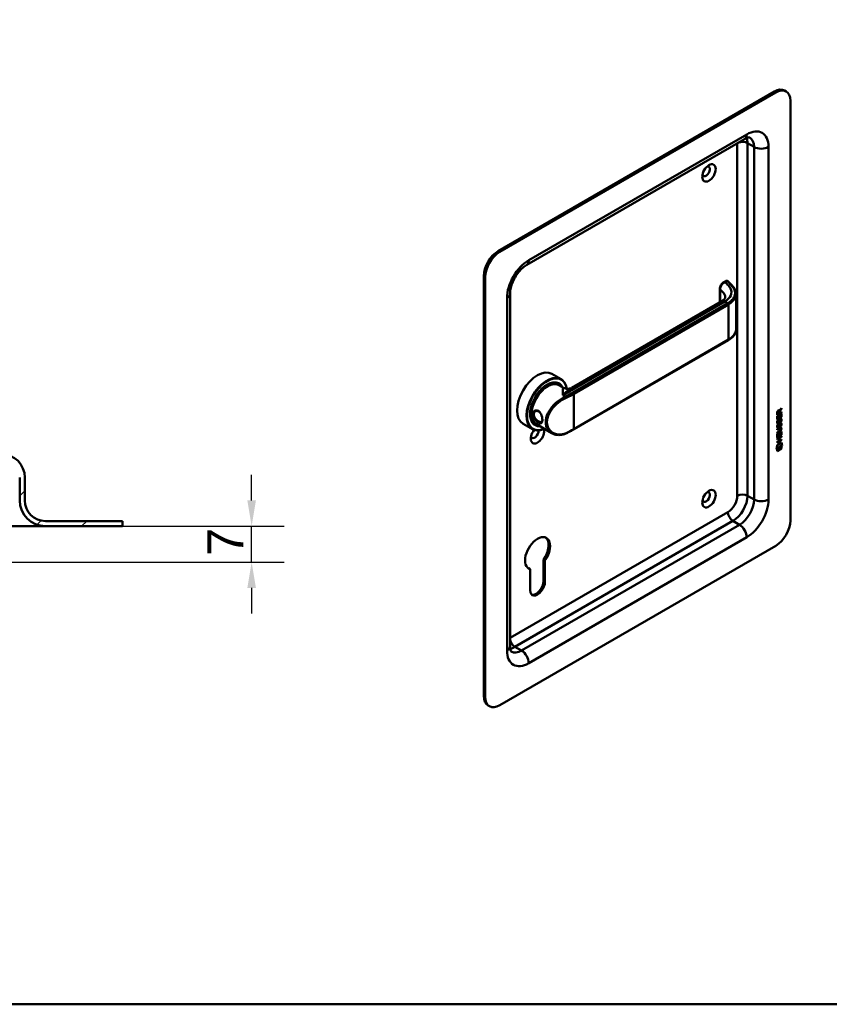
# Model space of a CAD drawing. Header units: millimetres. Extents: x 20 to 833, y 20 to 574.
# Tile 2 of 4: x 281 to 438, y 20 to 212. Entities that reach past the tile are written whole.
import ezdxf

# ---------------------------------------------------------------- set-up
doc = ezdxf.new("R2010")
doc.units = ezdxf.units.MM
doc.header["$LTSCALE"] = 2
for name, color, linetype, lineweight in [('Bemaßungen(DIN)', 7, 'Continuous', 25), ('Sichtbare Kanten(DIN)', 7, 'Continuous', 50), ('Sichtbare tangentiale Kanten(DIN)', 7, 'Continuous', 50), ('Skizziergeometrie(DIN)', 7, 'Continuous', 50)]:
    doc.layers.add(name, color=color, linetype=linetype, lineweight=lineweight)
doc.layers.add('Schraffur', color=179, linetype='Continuous', lineweight=9, true_color=0x1e1e47)
doc.styles.add('STANDARD-DIN~0', font='arial.ttf')
doc.dimstyles.new('CAD-LAN', dxfattribs={"dimscale": 2, "dimtxt": 3.5, "dimasz": 2.5, "dimexe": 3.175, "dimexo": 0, "dimgap": 0.8, "dimtad": 1, "dimrnd": 1e-08, "dimtxsty": 'STANDARD-DIN~0', "dimcen": 0.09, "dimdle": 10, "dimclrd": 250, "dimclre": 250, "dimclrt": 250, "dimadec": 0, "dimazin": 2, "dimtfac": 1, "dimtmove": 0, "dimatfit": 3, "dimfxl": 1, "dimtolj": 1, "dimtzin": 0, "dimlwd": 25, "dimlwe": 25, "dimarcsym": 0})

# ---------------------------------------------------------------- blocks, each defined once
blk = doc.blocks.new('Ränder Standardrahmen')
at = {"layer": 'Skizziergeometrie(DIN)', "flags": 128}
blk.add_lwpolyline([(10, 10), (10, 287), (410, 287), (410, 10), (10, 10)], dxfattribs=at)
blk = doc.blocks.new('*D26')
at = {"layer": 'Bemaßungen(DIN)', "color": 250, "linetype": 'Continuous', "lineweight": 25, "true_color": 0x3f3f3f, "transparency": 16777216}
for p, q in [((325.7, 118.01), (325.7, 123.01)), ((300.55, 113.01), (332.05, 113.01)), ((325.7, 106.01), (325.7, 113.01)), ((251.05, 106.01), (332.05, 106.01)), ((325.7, 101.01), (325.7, 96.01))]:
    blk.add_line(p, q, dxfattribs=at)
at = {"layer": 'Bemaßungen(DIN)', "color": 250, "linetype": 'Continuous', "true_color": 0x3f3f3f, "transparency": 16777216}
for points in [[(324.87, 118.01), (326.54, 118.01), (325.7, 113.01)], [(324.87, 101.01), (326.54, 101.01), (325.7, 106.01)]]:
    blk.add_solid(points, dxfattribs=at)
at = {"layer": 'Defpoints', "color": 0, "linetype": 'Continuous', "transparency": 16777216}
for p in [(300.55, 113.01), (325.7, 113.01), (251.05, 106.01)]:
    blk.add_point(p, dxfattribs=at)
at = {"layer": 'Bemaßungen(DIN)', "color": 250, "linetype": 'Continuous', "lineweight": 25, "true_color": 0x3f3f3f, "transparency": 16777216, "insert": (317.1, 107.24), "char_height": 7, "attachment_point": 1, "rotation": 90, "style": 'STANDARD-DIN~0'}
blk.add_mtext('\\A1;7', dxfattribs=at)

msp = doc.modelspace()

# ---------------------------------------------------------------- hatches: boundary and pattern name
at = {"layer": 'Schraffur'}
h = msp.add_hatch(dxfattribs=at)
h.set_pattern_fill('ANSI31', color=256, scale=50.8, style=0)
h.set_pattern_definition([(45, (0, 0), (-4.49013, 4.49013), [])])
edge = h.paths.add_edge_path()
edge.add_spline(control_points=[(128.92, 112.007), (128.858, 111.947), (128.796, 111.887), (128.672, 111.767), (128.61, 111.706), (128.548, 111.646)], knot_values=[-0.0518021, -0.0518021, -0.0518021, -0.0518021, -0.0259877, -0.0259877, 0, 0, 0, 0], degree=3, periodic=0)
edge.add_line((128.548, 111.646), (128.548, 109.349))
edge.add_spline(control_points=[(128.548, 109.349), (128.55, 109.313), (128.554, 109.277), (128.57, 109.206), (128.581, 109.172), (128.627, 109.072), (128.669, 109.02), (128.758, 108.938), (128.813, 108.904), (128.873, 108.882)], knot_values=[-0.0530586, -0.0530586, -0.0530586, -0.0530586, -0.0446957, -0.0446957, -0.0363326, -0.0363326, -0.0190394, -0.0190394, -0.0000008, -0.0000008, -0.0000008, -0.0000008], degree=3, periodic=0)
edge.add_ellipse((144.548, 150.173), major_axis=(-15.675, -41.291), ratio=1, start_angle=0, end_angle=20.78806)
edge.add_line((144.548, 106.007), (251.048, 106.007))
edge.add_spline(control_points=[(251.048, 106.007), (252.102, 106.007), (253.155, 106.142), (255.195, 106.668), (256.182, 107.058), (258.556, 108.373), (259.836, 109.475), (262.409, 112.729), (262.927, 114.565), (263.555, 116.78), (263.98, 118.255), (264.403, 119.731)], knot_values=[-1.0346231, -1.0346231, -1.0346231, -1.0346231, -0.938254, -0.938254, -0.8419242, -0.8419242, -0.6899478, -0.6899478, -0.4605936, -0.4605936, 0, 0, 0, 0], degree=3, periodic=0)
edge.add_ellipse((263.442, 120.007), major_axis=(0.961, -0.276), ratio=1, start_angle=0, end_angle=106)
edge.add_line((263.442, 121.007), (260.441, 121.007))
edge.add_ellipse((260.441, 120.007), major_axis=(0, 1), ratio=1, start_angle=0, end_angle=76.78481)
edge.add_spline(control_points=[(259.468, 120.235), (259.107, 118.7), (258.828, 117.434), (257.911, 115.412), (257.36, 114.542), (255.695, 112.972), (254.805, 112.408), (252.94, 111.692), (251.993, 111.507), (251.048, 111.507)], knot_values=[-1.4743943, -1.4743943, -1.4743943, -1.4743943, -0.9712289, -0.9712289, -0.5989666, -0.5989666, -0.2834298, -0.2834298, 0, 0, 0, 0], degree=3, periodic=0)
edge.add_line((251.048, 111.507), (155.548, 111.507))
edge.add_ellipse((155.548, 116.507), major_axis=(0, -5), ratio=1, start_angle=270, end_angle=360, ccw=False)
edge.add_line((150.548, 116.507), (150.548, 119.007))
edge.add_line((150.548, 119.007), (150.848, 119.007))
edge.add_line((150.848, 119.007), (151.048, 119.207))
edge.add_line((151.048, 119.207), (151.048, 119.807))
edge.add_line((151.048, 119.807), (150.848, 120.007))
edge.add_line((150.848, 120.007), (151.148, 120.007))
edge.add_line((151.148, 120.007), (151.148, 119.507))
edge.add_line((151.148, 119.507), (151.248, 119.407))
edge.add_line((151.248, 119.407), (153.348, 119.407))
edge.add_line((153.348, 119.407), (153.548, 119.607))
edge.add_line((153.548, 119.607), (153.548, 126.007))
edge.add_line((153.548, 126.007), (277.048, 126.007))
edge.add_ellipse((277.048, 122.507), major_axis=(0, 3.5), ratio=1, start_angle=270, end_angle=360, ccw=False)
edge.add_line((280.548, 122.507), (280.548, 118.007))
edge.add_ellipse((285.548, 118.007), major_axis=(-5, 0), ratio=1, start_angle=0, end_angle=90)
edge.add_line((285.548, 113.007), (300.548, 113.007))
edge.add_line((300.548, 113.007), (300.548, 114.007))
edge.add_line((300.548, 114.007), (285.548, 114.007))
edge.add_ellipse((285.548, 118.007), major_axis=(0, -4), ratio=1, start_angle=270, end_angle=360, ccw=False)
edge.add_line((281.548, 118.007), (281.548, 122.507))
edge.add_ellipse((277.048, 122.507), major_axis=(4.5, 0), ratio=1, start_angle=0, end_angle=90)
edge.add_line((277.048, 127.007), (152.548, 127.007))
edge.add_line((152.548, 127.007), (152.548, 128.507))
edge.add_line((152.548, 128.507), (152.048, 128.507))
edge.add_line((152.048, 128.507), (152.048, 125.207))
edge.add_line((152.048, 125.207), (151.548, 125.207))
edge.add_line((151.548, 125.207), (151.548, 126.007))
edge.add_line((151.548, 126.007), (148.548, 126.007))
edge.add_line((148.548, 126.007), (148.548, 125.207))
edge.add_line((148.548, 125.207), (149.298, 125.207))
edge.add_line((149.298, 125.207), (149.098, 125.007))
edge.add_line((149.098, 125.007), (149.098, 120.207))
edge.add_line((149.098, 120.207), (149.298, 120.007))
edge.add_line((149.298, 120.007), (149.048, 120.007))
edge.add_line((149.048, 120.007), (149.048, 124.807))
edge.add_line((149.048, 124.807), (148.848, 125.007))
edge.add_line((148.848, 125.007), (147.748, 125.007))
edge.add_line((147.748, 125.007), (147.548, 124.807))
edge.add_line((147.548, 124.807), (147.548, 126.207))
edge.add_line((147.548, 126.207), (148.565, 126.207))
edge.add_line((148.565, 126.207), (148.565, 127.107))
edge.add_line((148.565, 127.107), (147.063, 127.107))
edge.add_line((147.063, 127.107), (147.063, 126.207))
edge.add_line((147.063, 126.207), (146.648, 126.207))
edge.add_line((146.648, 126.207), (146.648, 127.307))
edge.add_line((146.648, 127.307), (147.548, 127.307))
edge.add_line((147.548, 127.307), (147.548, 128.507))
edge.add_line((147.548, 128.507), (147.048, 129.007))
edge.add_line((147.048, 129.007), (144.048, 129.007))
edge.add_line((144.048, 129.007), (144.048, 109.007))
edge.add_line((144.048, 109.007), (135.048, 109.007))
edge.add_line((135.048, 109.007), (135.048, 112.007))
edge.add_line((135.048, 112.007), (128.92, 112.007))
h.paths.add_polyline_path([(147.748, 119.007), (147.548, 119.007), (147.548, 119.207)], flags=0)
edge = h.paths.add_edge_path()
edge.add_spline(control_points=[(128.548, 118.368), (128.611, 118.307), (128.673, 118.247), (128.797, 118.127), (128.859, 118.067), (128.921, 118.007)], knot_values=[-0.0519736, -0.0519736, -0.0519736, -0.0519736, -0.0259868, -0.0259868, -0.0001655, -0.0001655, -0.0001655, -0.0001655], degree=3, periodic=0)
edge.add_line((128.921, 118.007), (135.048, 118.007))
edge.add_line((135.048, 118.007), (135.048, 129.007))
edge.add_line((135.048, 129.007), (132.048, 129.007))
edge.add_line((132.048, 129.007), (131.548, 128.507))
edge.add_line((131.548, 128.507), (131.548, 127.307))
edge.add_line((131.548, 127.307), (132.448, 127.307))
edge.add_line((132.448, 127.307), (132.448, 126.207))
edge.add_line((132.448, 126.207), (132.034, 126.207))
edge.add_line((132.034, 126.207), (132.034, 127.107))
edge.add_line((132.034, 127.107), (130.532, 127.107))
edge.add_line((130.532, 127.107), (130.532, 126.207))
edge.add_line((130.532, 126.207), (131.548, 126.207))
edge.add_line((131.548, 126.207), (131.548, 124.807))
edge.add_line((131.548, 124.807), (131.348, 125.007))
edge.add_line((131.348, 125.007), (130.248, 125.007))
edge.add_line((130.248, 125.007), (130.048, 124.807))
edge.add_line((130.048, 124.807), (130.048, 120.007))
edge.add_line((130.048, 120.007), (129.798, 120.007))
edge.add_line((129.798, 120.007), (129.998, 120.207))
edge.add_line((129.998, 120.207), (129.998, 125.007))
edge.add_line((129.998, 125.007), (129.798, 125.207))
edge.add_line((129.798, 125.207), (130.548, 125.207))
edge.add_line((130.548, 125.207), (130.548, 126.007))
edge.add_line((130.548, 126.007), (127.548, 126.007))
edge.add_line((127.548, 126.007), (127.548, 125.207))
edge.add_line((127.548, 125.207), (127.048, 125.207))
edge.add_line((127.048, 125.207), (127.048, 128.507))
edge.add_line((127.048, 128.507), (126.548, 128.507))
edge.add_line((126.548, 128.507), (126.548, 127.007))
edge.add_line((126.548, 127.007), (114.048, 127.007))
edge.add_ellipse((114.048, 122.507), major_axis=(0, 4.5), ratio=1, start_angle=0, end_angle=90)
edge.add_line((109.548, 122.507), (109.548, 118.007))
edge.add_ellipse((105.548, 118.007), major_axis=(4, 0), ratio=1, start_angle=270, end_angle=360, ccw=False)
edge.add_line((105.548, 114.007), (90.548, 114.007))
edge.add_line((90.548, 114.007), (90.548, 113.007))
edge.add_line((90.548, 113.007), (105.548, 113.007))
edge.add_ellipse((105.548, 118.007), major_axis=(0, -5), ratio=1, start_angle=0, end_angle=90)
edge.add_line((110.548, 118.007), (110.548, 122.507))
edge.add_ellipse((114.048, 122.507), major_axis=(-3.5, 0), ratio=1, start_angle=270, end_angle=360, ccw=False)
edge.add_line((114.048, 126.007), (125.548, 126.007))
edge.add_line((125.548, 126.007), (125.548, 119.607))
edge.add_line((125.548, 119.607), (125.748, 119.407))
edge.add_line((125.748, 119.407), (127.848, 119.407))
edge.add_line((127.848, 119.407), (127.948, 119.507))
edge.add_line((127.948, 119.507), (127.948, 120.007))
edge.add_line((127.948, 120.007), (128.248, 120.007))
edge.add_line((128.248, 120.007), (128.048, 119.807))
edge.add_line((128.048, 119.807), (128.048, 119.207))
edge.add_line((128.048, 119.207), (128.248, 119.007))
edge.add_line((128.248, 119.007), (128.548, 119.007))
edge.add_line((128.548, 119.007), (128.548, 118.368))
h.paths.add_polyline_path([(131.548, 119.007), (131.348, 119.007), (131.548, 119.207)], flags=0)

# ---------------------------------------------------------------- linework, layer by layer
at = {"layer": 'Sichtbare Kanten(DIN)'}
for p, q in [((427.454, 197.557), (373.714, 166.53)), ((427.737, 197.393), (373.997, 166.367)), ((429.737, 197.592), (429.454, 197.755)), ((430.565, 114.111), (430.565, 195.76)), ((421.666, 188.313), (379.24, 163.818)), ((370.886, 161.631), (370.886, 79.981)), ((371.169, 161.468), (371.169, 79.818)), ((416.842, 159.163), (416.842, 156.563)), ((417.99, 160.711), (417.623, 160.499)), ((375.997, 158.202), (375.997, 89.616)), ((420.007, 158.125), (420.007, 151.339)), ((388.058, 139.945), (417.238, 156.791)), ((388.381, 131.819), (418.503, 149.21)), ((384.151, 142.639), (385.961, 141.594)), ((385.404, 140.76), (385.574, 140.662)), ((385.531, 140.457), (386.438, 139.933)), ((384.377, 136.042), (384.377, 136.042)), ((428.014, 133.787), (428.015, 134.442)), ((428.78, 134.278), (428.014, 133.836)), ((428.823, 134.253), (428.014, 133.787)), ((428.781, 135.17), (428.015, 134.728)), ((428.823, 135.145), (428.015, 134.679)), ((428.015, 134.679), (428.015, 135.109)), ((428.015, 134.442), (428.113, 134.499)), ((428.071, 134.474), (428.07, 133.992)), ((428.071, 135.176), (428.071, 134.885)), ((428.071, 134.885), (428.114, 134.861)), ((428.113, 134.499), (428.113, 133.967)), ((428.113, 133.967), (428.366, 134.113)), ((428.114, 135.151), (428.114, 134.861)), ((428.114, 134.861), (428.402, 135.027)), ((428.316, 135.471), (428.359, 135.447)), ((428.366, 134.586), (428.465, 134.643)), ((428.366, 134.113), (428.366, 134.586)), ((428.402, 135.027), (428.402, 135.317)), ((428.422, 134.618), (428.422, 134.194)), ((428.422, 134.194), (428.464, 134.17)), ((428.443, 135.508), (428.486, 135.483)), ((428.781, 135.819), (428.458, 135.386)), ((428.458, 135.386), (428.458, 135.108)), ((428.458, 135.386), (428.501, 135.362)), ((428.458, 135.108), (428.5, 135.084)), ((428.465, 134.643), (428.464, 134.17)), ((428.464, 134.17), (428.724, 134.32)), ((428.486, 135.483), (428.824, 135.937)), ((428.501, 135.362), (428.5, 135.084)), ((428.5, 135.084), (428.823, 135.27)), ((428.824, 135.795), (428.501, 135.362)), ((428.724, 134.32), (428.725, 134.858)), ((428.725, 134.858), (428.823, 134.914)), ((428.781, 134.89), (428.78, 134.278)), ((428.78, 134.278), (428.823, 134.253)), ((428.781, 135.88), (428.781, 135.819)), ((428.781, 135.819), (428.824, 135.795)), ((428.781, 135.245), (428.781, 135.17)), ((428.781, 135.17), (428.823, 135.145)), ((428.823, 135.27), (428.823, 135.145)), ((428.823, 134.914), (428.823, 134.253)), ((428.824, 135.937), (428.824, 135.795)), ((378.551, 132.939), (380.361, 131.894)), ((380.804, 132.793), (380.974, 132.695)), ((381.131, 132.836), (384.156, 131.089)), ((428.062, 132.73), (428.158, 132.753)), ((428.063, 133.562), (428.158, 133.585)), ((428.07, 133.992), (428.113, 133.967)), ((428.075, 132.352), (428.077, 132.348)), ((428.076, 133.184), (428.078, 133.18)), ((428.103, 133.15), (428.146, 133.125)), ((428.103, 132.318), (428.145, 132.293)), ((428.118, 133.16), (428.12, 133.155)), ((428.118, 132.328), (428.12, 132.323)), ((428.311, 132.407), (428.314, 132.415)), ((428.312, 133.239), (428.315, 133.247)), ((428.419, 133.476), (428.462, 133.452)), ((428.419, 132.644), (428.461, 132.62)), ((428.433, 133.549), (428.476, 133.525)), ((428.433, 132.717), (428.475, 132.692)), ((428.485, 132.886), (428.528, 132.862)), ((428.486, 133.718), (428.528, 133.694)), ((428.566, 133.803), (428.562, 133.801)), ((428.565, 132.971), (428.562, 132.969)), ((428.565, 132.971), (428.608, 132.946)), ((428.566, 133.803), (428.608, 133.778)), ((428.608, 132.946), (428.604, 132.944)), ((428.608, 133.778), (428.605, 133.776)), ((428.645, 133.81), (428.688, 133.786)), ((428.645, 132.978), (428.687, 132.953)), ((428.724, 133.349), (428.767, 133.325)), ((428.724, 132.517), (428.766, 132.493)), ((428.011, 130.019), (428.82, 130.485)), ((428.012, 131.243), (428.485, 131.516)), ((428.435, 131.413), (428.012, 131.169)), ((428.478, 131.389), (428.012, 131.12)), ((428.012, 131.12), (428.012, 131.243)), ((428.012, 130.934), (428.111, 130.99)), ((428.012, 130.279), (428.012, 130.934)), ((428.778, 130.769), (428.012, 130.328)), ((428.82, 130.745), (428.012, 130.279)), ((428.013, 131.876), (428.478, 132.144)), ((428.443, 132.049), (428.013, 131.801)), ((428.485, 132.025), (428.013, 131.752)), ((428.013, 131.752), (428.013, 131.876)), ((428.068, 130.966), (428.068, 130.483)), ((428.068, 130.483), (428.11, 130.459)), ((428.111, 130.99), (428.11, 130.459)), ((428.11, 130.459), (428.363, 130.605)), ((428.363, 130.605), (428.364, 131.077)), ((428.364, 131.077), (428.462, 131.134)), ((428.42, 131.11), (428.419, 130.686)), ((428.419, 130.686), (428.462, 130.661)), ((428.777, 130.387), (428.421, 130.181)), ((428.462, 131.134), (428.462, 130.661)), ((428.462, 130.661), (428.722, 130.811)), ((428.82, 130.362), (428.463, 130.157)), ((428.637, 132.089), (428.679, 132.065)), ((428.722, 131.349), (428.821, 131.406)), ((428.722, 130.811), (428.722, 131.349)), ((428.734, 131.912), (428.734, 131.915)), ((428.777, 130.461), (428.777, 130.387)), ((428.777, 130.387), (428.82, 130.362)), ((428.778, 131.382), (428.778, 130.769)), ((428.778, 130.769), (428.82, 130.745)), ((428.821, 131.406), (428.82, 130.745)), ((428.82, 130.485), (428.82, 130.362)), ((427.86, 128.009), (427.99, 128.781)), ((428.968, 128.647), (427.86, 128.009)), ((428.925, 128.672), (427.87, 128.063)), ((427.99, 128.781), (428.841, 129.271)), ((427.99, 127.991), (428.838, 128.479)), ((428.32, 130.123), (428.011, 129.945)), ((428.363, 130.099), (428.011, 129.896)), ((428.011, 129.896), (428.011, 130.019)), ((428.777, 129.755), (428.011, 129.313)), ((428.819, 129.73), (428.011, 129.264)), ((428.011, 129.387), (428.362, 129.59)), ((428.011, 129.264), (428.011, 129.387)), ((428.32, 130.123), (428.363, 130.099)), ((428.362, 129.59), (428.363, 130.099)), ((428.421, 130.181), (428.421, 129.672)), ((428.421, 130.181), (428.463, 130.157)), ((428.421, 129.672), (428.463, 129.648)), ((428.463, 130.157), (428.463, 129.648)), ((428.463, 129.648), (428.819, 129.853)), ((428.777, 129.829), (428.777, 129.755)), ((428.777, 129.755), (428.819, 129.73)), ((428.796, 128.455), (428.795, 128.131)), ((428.807, 129.251), (428.925, 128.672)), ((428.819, 129.853), (428.819, 129.73)), ((428.838, 128.479), (428.838, 128.106)), ((428.841, 129.271), (428.968, 128.647)), ((428.925, 128.672), (428.968, 128.647)), ((428.795, 128.131), (427.99, 127.667)), ((428.838, 128.106), (427.99, 127.618)), ((427.99, 127.618), (427.99, 127.991)), ((428.795, 128.131), (428.838, 128.106)), ((280.548, 122.507), (280.548, 118.007)), ((281.548, 118.007), (281.548, 122.507)), ((270.548, 113.007), (285.548, 113.007)), ((300.548, 114.007), (285.548, 114.007)), ((285.548, 113.007), (300.548, 113.007)), ((300.548, 113.007), (300.548, 114.007)), ((373.997, 78.185), (427.737, 109.212)), ((382.511, 102.37), (382.511, 106.477)), ((382.793, 106.313), (382.511, 106.477)), ((382.793, 106.313), (382.793, 102.206)), ((379.908, 104.648), (379.626, 104.811)), ((379.908, 100.541), (379.908, 104.648)), ((371.997, 77.987), (371.714, 78.15))]:
    msp.add_line(p, q, dxfattribs=at)
for centre, radius, start, end in [((277.048, 122.507), 4.5, 0, 90), ((285.548, 118.007), 5, 180, 270), ((285.548, 118.007), 4, 180, 270)]:
    msp.add_arc(centre, radius, start, end, dxfattribs=at)
for centre, major_axis, ratio, start_param, end_param in [((427.454, 194.291), (2, 3.464), 0.5773503, 0, 0.7853982), ((427.737, 194.127), (2, 3.464), 0.5773503, 5.4977871, 7.0685835), ((414.161, 182.043), (-0.53, -0.918), 0.5773503, 5.8272815, 9.8806818), ((373.714, 163.264), (-2, -3.464), 0.5773503, 3.9269908, 5.4977871), ((373.997, 163.101), (2, 3.464), 0.5773503, 0.7853982, 2.3561945), ((418.09, 160.307), (0.053, 0.438), 0.7115312, 0.4902452, 0.4913996), ((418.403, 149.383), (0.1, -0.173), 0.5773503, 0, 0.0000503), ((381.351, 137.789), (-2.8, -4.85), 0.5773503, 3.1415927, 6.2831853), ((383.161, 136.744), (2.8, 4.85), 0.5773503, 5.6589594, 10.0917243), ((383.218, 136.711), (-2.76, -4.78), 0.5773503, 2.5362379, 6.9315019), ((383.218, 136.711), (2.34, 4.053), 0.5773503, 5.9355207, 9.7724426), ((383.274, 136.679), (2.3, 3.984), 0.5773503, 5.9872224, 9.7207409), ((383.331, 136.646), (-2.26, -3.914), 0.5773503, 2.9106512, 6.5141268), ((383.331, 136.646), (-2.2, -3.811), 0.5773503, 3.1415927, 6.2831853), ((383.189, 136.728), (2.32, 4.018), 0.5773503, 6.0274328, 7.0642824), ((383.104, 136.777), (2.3, 3.984), 0.5773503, 0, 0.2200524), ((383.048, 136.809), (2.32, 4.018), 0.5773503, 6.1459819, 6.2527018), ((383.048, 136.809), (-2.32, -4.018), 0.5773503, 2.1718154, 2.1719111), ((383.048, 136.809), (-2.32, -4.018), 0.5773503, 2.519983, 2.5200272), ((383.33, 136.646), (-2.2, -3.811), 0.5773503, 2.6744325, 2.6744343), ((383.331, 136.646), (-2.26, -3.914), 0.5773503, 2.736245, 2.7362944), ((383.274, 136.679), (2.3, 3.984), 0.5773503, 5.8679163, 5.8679385), ((383.331, 136.646), (-2.2, -3.811), 0.5773503, 2.253, 2.2530614), ((383.331, 136.646), (-2.26, -3.914), 0.5773503, 2.2548077, 2.2548467), ((383.218, 136.711), (-2.76, -4.78), 0.5773503, 2.4246433, 2.4246462), ((383.161, 136.744), (2.8, 4.85), 0.5773503, 5.5511417, 5.5511446), ((383.189, 136.728), (-2.32, -4.018), 0.5773503, 5.5020883, 6.5389379), ((383.048, 136.809), (-1.9, -3.291), 0.5773503, 5.6692155, 5.6696324), ((380.983, 138.002), (1.6, 2.771), 0.5773503, 3.7151709, 3.7152758), ((381.351, 137.789), (1.8, 3.117), 0.5773503, 3.6394455, 3.6394489), ((381.294, 137.822), (1.6, 2.771), 0.5773503, 3.6297748, 3.6298149), ((383.189, 135.258), (0.6, -1.039), 0.5773503, 5.659845, 5.6599815), ((428.405, 135.116), (-0.175, 0.346), 0.8194443, 0.0441652, 1.0169096), ((428.447, 135.091), (-0.175, 0.346), 0.8194443, 0.0441652, 1.0169096), ((428.053, 134.837), (-0.368, -0.732), 0.3492899, 2.7989514, 3.6297589), ((428.011, 134.862), (-0.368, -0.732), 0.3492899, 2.7989514, 3.0358099), ((383.104, 136.777), (-2.3, -3.984), 0.5773503, 6.0631329, 6.2831853), ((383.048, 136.809), (-2.32, -4.018), 0.5773503, 0.0304835, 0.1372034), ((383.048, 136.809), (1.95, 3.377), 0.5773503, 3.6381163, 3.6381287), ((383.048, 136.809), (-2.26, -3.914), 0.5773503, 0.7572817, 0.7573952), ((383.048, 136.809), (1.95, 3.377), 0.5773503, 3.8973709, 3.8975254), ((383.048, 136.809), (-2.32, -4.018), 0.5773503, 0.7604294, 0.7604893), ((382.991, 136.842), (-1.91, -3.308), 0.5773503, 0.7821286, 0.7822229), ((383.331, 136.646), (-2.2, -3.81), 0.5773503, 0.7395817, 0.7395894), ((383.331, 136.646), (-2.26, -3.914), 0.5773503, 0.744139, 0.7441684), ((383.274, 136.679), (2.3, 3.984), 0.5773503, 3.9039317, 3.9039609), ((383.218, 136.711), (2.34, 4.053), 0.5773503, 3.9214573, 3.9214861), ((383.048, 136.809), (1.95, 3.377), 0.5773503, 3.9869745, 3.9870237), ((383.218, 136.711), (-2.76, -4.78), 0.5773503, 0.82088, 0.8208952), ((428.458, 133.669), (-0.352, -1.35), 0.146604, 6.0369992, 6.0961402), ((428.434, 134.407), (-0.327, -1.256), 0.1531706, 6.0266152, 6.0875746), ((428.288, 132.737), (-0.18, -0.422), 0.324198, 6.0043675, 6.2441541), ((428.287, 133.565), (-0.178, -0.418), 0.3257575, 6.0025712, 6.2436438), ((428.476, 134.382), (-0.327, -1.256), 0.1531706, 6.0266152, 6.0875746), ((428.5, 133.645), (-0.352, -1.35), 0.146604, 6.0369992, 6.0961402), ((428.329, 133.541), (-0.178, -0.418), 0.3257575, 6.0025712, 6.4628649), ((428.331, 132.713), (-0.18, -0.422), 0.324198, 6.0043675, 6.4621988), ((428.295, 132.406), (-0.0284, -0.0613), 0.2140411, 1.3865777, 1.6946558), ((428.295, 133.238), (-0.0284, -0.0613), 0.2140411, 1.3865777, 1.6946558), ((427.397, 129.993), (1.355, 2.199), 0.2164738, 5.9455732, 6.6640371), ((428.379, 132.313), (-0.258, -0.669), 0.2803736, 3.0976435, 3.4598023), ((428.379, 133.144), (-0.258, -0.67), 0.2801591, 3.0976718, 3.459563), ((428.422, 133.12), (-0.258, -0.67), 0.2801591, 2.9381752, 3.459563), ((428.421, 132.289), (-0.258, -0.669), 0.2803736, 2.9381095, 3.4598023), ((427.355, 130.018), (1.355, 2.199), 0.2164738, 5.9455732, 6.2455659), ((381.351, 130.767), (-0.93, -1.611), 0.5773503, 4.427919, 8.9074708), ((380.785, 131.094), (-0.53, -0.918), 0.5773503, 5.8272815, 8.7701358), ((427.356, 132.319), (1.388, -0.568), 0.6427883, 5.8208171, 6.5391565), ((427.399, 132.295), (1.388, -0.568), 0.6427883, 5.8208171, 6.5391565), ((422.106, 134.564), (6.595, -2.821), 0.2353631, 6.1084229, 6.3833559), ((414.161, 118.683), (-0.53, -0.918), 0.5773503, 5.8272815, 9.8806818), ((427.737, 112.478), (-2, -3.464), 0.5773503, 0.7853982, 2.3561945), ((381.351, 107.742), (-1.72, -2.979), 0.5773503, 1.4202066, 6.4337751), ((381.068, 107.905), (1.72, 2.979), 0.5773503, 4.5617992, 6.2008707), ((381.068, 107.905), (-1.72, -2.979), 0.5773503, 0.0823146, 0.1505898), ((381.351, 101.373), (-1.02, -1.767), 0.5773503, 5.4977871, 8.6393798), ((381.068, 101.537), (-1.02, -1.767), 0.5773503, 0.1390965, 2.3561945), ((373.714, 81.614), (-2, -3.464), 0.5773503, 5.4977871, 6.2831853), ((373.997, 81.451), (-2, -3.464), 0.5773503, 5.4977871, 7.0685835)]:
    msp.add_ellipse(centre, major_axis=major_axis, ratio=ratio, start_param=start_param, end_param=end_param, dxfattribs=at)
for centre in [(414.726, 181.717), (414.726, 118.357)]:
    msp.add_ellipse(centre, major_axis=(0.93, 1.611), ratio=0.5773503, dxfattribs=at)
for points, knots in [([(422.666, 188.61), (422.666, 188.61), (422.666, 188.611), (422.641, 188.618), (422.616, 188.623), (422.524, 188.624), (422.459, 188.619), (422.288, 188.585), (422.183, 188.555), (421.944, 188.46), (421.81, 188.396), (421.666, 188.313)], [0.78539816, 0.78539816, 0.78539816, 0.78539816, 0.9424778, 0.9424778, 1.09955743, 1.09955743, 1.25663706, 1.25663706, 1.41371669, 1.41371669, 1.57079633, 1.57079633, 1.57079633, 1.57079633]), ([(379.24, 163.818), (379.014, 163.688), (378.765, 163.511), (378.248, 163.062), (377.979, 162.785), (377.459, 162.15), (377.209, 161.79), (376.765, 161.028), (376.572, 160.626), (376.269, 159.837), (376.158, 159.449), (376.025, 158.764), (375.997, 158.462), (375.997, 158.202)], [1.5707963, 1.5707963, 1.5707963, 1.5707963, 1.8179228, 1.8179228, 2.0784055, 2.0784055, 2.3493544, 2.3493544, 2.6241933, 2.6241933, 2.8954114, 2.8954114, 3.1415927, 3.1415927, 3.1415927, 3.1415927]), ([(416.842, 159.164), (416.842, 159.283), (416.862, 159.407), (416.932, 159.651), (416.983, 159.774), (417.111, 160.006), (417.19, 160.116), (417.359, 160.305), (417.451, 160.386), (417.573, 160.469), (417.598, 160.485), (417.624, 160.5)], [0, 0, 0, 0, 0.09785937, 0.09785937, 0.19675779, 0.19675779, 0.29632205, 0.29632205, 0.39146856, 0.39146856, 0.41628035, 0.41628035, 0.41628035, 0.41628035]), ([(418.004, 160.719), (418.044, 160.74), (418.088, 160.756), (418.177, 160.767), (418.222, 160.763), (418.28, 160.746), (418.295, 160.74), (418.31, 160.733)], [0.003795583, 0.003795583, 0.003795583, 0.003795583, 0.038881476, 0.038881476, 0.072518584, 0.072518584, 0.085170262, 0.085170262, 0.085170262, 0.085170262]), ([(418.332, 160.725), (418.337, 160.722), (418.343, 160.719), (418.353, 160.712), (418.359, 160.708), (418.369, 160.701), (418.374, 160.697), (418.385, 160.688), (418.39, 160.684), (418.4, 160.675), (418.405, 160.67), (418.41, 160.665)], [0, 0, 0, 0, 0.05585054, 0.05585054, 0.11170107, 0.11170107, 0.16755161, 0.16755161, 0.22340214, 0.22340214, 0.27925268, 0.27925268, 0.27925268, 0.27925268]), ([(418.409, 160.665), (418.762, 160.298), (419.131, 159.949), (419.636, 159.358), (419.769, 159.145), (419.959, 158.691), (420.009, 158.446), (420.009, 158.203)], [0, 0, 0, 0, 0.5455959, 0.5455959, 0.8223123, 0.8223123, 1.1153986, 1.1153986, 1.1153986, 1.1153986]), ([(417.255, 156.801), (417.43, 156.904), (417.57, 157.015), (417.777, 157.225), (417.838, 157.323), (417.897, 157.452), (417.903, 157.491), (417.903, 157.537)], [0.00879153, 0.00879153, 0.00879153, 0.00879153, 0.22826487, 0.22826487, 0.46326171, 0.46326171, 0.69351133, 0.69351133, 0.69351133, 0.69351133]), ([(420.009, 151.344), (420.009, 151.035), (419.927, 150.722), (419.612, 150.133), (419.372, 149.851), (418.902, 149.462), (418.712, 149.331), (418.504, 149.211)], [0, 0, 0, 0, 0.37300736, 0.37300736, 0.75666606, 0.75666606, 0.97389816, 0.97389816, 0.97389816, 0.97389816]), ([(386.441, 139.931), (386.532, 139.879), (386.65, 139.826), (386.933, 139.746), (387.104, 139.723), (387.49, 139.732), (387.714, 139.784), (387.957, 139.89), (388.01, 139.917), (388.059, 139.945)], [0, 0, 0, 0, 0.14108824, 0.14108824, 0.30595702, 0.30595702, 0.51826043, 0.51826043, 0.58246708, 0.58246708, 0.58246708, 0.58246708]), ([(381.511, 133.153), (381.654, 133.07), (381.916, 132.97), (382.176, 133.054), (382.307, 133.378), (382.307, 134.083), (382.046, 134.956), (381.523, 135.471), (380.899, 135.618), (380.389, 135.19), (380.391, 134.528), (380.537, 134.167), (380.85, 133.65), (381.225, 133.318), (381.511, 133.153), (381.511, 133.153), (381.511, 133.153), (381.511, 133.153)], [-2.115042, -2.115042, -2.115042, -2.115042, -1.9639931, -1.8129167, -1.6618403, -1.510764, -1.2086112, -1.0575348, -0.9064584, -0.6043056, -0.4532292, -0.3399219, -0.3021528, 0, 0, 0, 0.0000275, 0.0000275, 0.0000275, 0.0000275]), ([(381.61, 133.367), (381.61, 133.367), (381.61, 133.367), (381.61, 133.367), (381.355, 133.514), (381.054, 133.77), (380.852, 134.063), (380.827, 134.1), (380.803, 134.137), (380.781, 134.174), (380.715, 134.287), (380.666, 134.404), (380.637, 134.52), (380.598, 134.674), (380.598, 134.826), (380.636, 134.958), (380.713, 135.223), (380.946, 135.407), (381.21, 135.424), (381.342, 135.433), (381.482, 135.4), (381.61, 135.326), (381.673, 135.29), (381.734, 135.244), (381.79, 135.189)], [2.1150419, 2.1150419, 2.1150419, 2.1150419, 2.1150695, 2.1150695, 2.1150695, 2.4172223, 2.4172223, 2.4172223, 2.4549914, 2.4549914, 2.4549914, 2.5682987, 2.5682987, 2.5682987, 2.7193751, 2.7193751, 2.7193751, 3.0215279, 3.0215279, 3.0215279, 3.1726043, 3.1726043, 3.1726043, 3.2471757, 3.2471757, 3.2471757, 3.2471757]), ([(382.301, 133.667), (382.299, 133.631), (382.295, 133.597), (382.29, 133.565), (382.272, 133.444), (382.235, 133.353), (382.178, 133.297), (382.122, 133.242), (382.046, 133.221), (381.95, 133.234), (381.854, 133.246), (381.738, 133.293), (381.61, 133.367)], [3.73725539, 3.73725539, 3.73725539, 3.73725539, 3.77690989, 3.77690989, 3.77690989, 3.92798628, 3.92798628, 3.92798628, 4.07906268, 4.07906268, 4.07906268, 4.23011148, 4.23011148, 4.23011148, 4.23011148]), ([(386.869, 131.041), (386.506, 130.875), (386.125, 130.775), (385.38, 130.714), (385.006, 130.755), (384.487, 130.921), (384.316, 130.997), (384.156, 131.089)], [0, 0, 0, 0, 0.34249968, 0.34249968, 0.69086976, 0.69086976, 0.87346526, 0.87346526, 0.87346526, 0.87346526]), ([(388.381, 131.819), (388.285, 131.764), (388.188, 131.709), (387.993, 131.601), (387.894, 131.548), (387.694, 131.443), (387.593, 131.391), (387.39, 131.288), (387.287, 131.238), (387.079, 131.138), (386.974, 131.089), (386.868, 131.041)], [1.57079633, 1.57079633, 1.57079633, 1.57079633, 1.59374743, 1.59374743, 1.61669853, 1.61669853, 1.63964964, 1.63964964, 1.66260074, 1.66260074, 1.68555184, 1.68555184, 1.68555184, 1.68555184]), ([(428.637, 132.089), (428.634, 132.091), (428.632, 132.092), (428.612, 132.101), (428.592, 132.102), (428.53, 132.094), (428.485, 132.074), (428.443, 132.049)], [0.060650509, 0.060650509, 0.060650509, 0.060650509, 0.064390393, 0.064390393, 0.08887549, 0.08887549, 0.134135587, 0.134135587, 0.134135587, 0.134135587]), ([(428.734, 131.915), (428.734, 131.93), (428.733, 131.945), (428.729, 131.987), (428.722, 132.012), (428.701, 132.049), (428.688, 132.061), (428.654, 132.076), (428.634, 132.078), (428.573, 132.07), (428.528, 132.049), (428.485, 132.025)], [0, 0, 0, 0, 0.01400423, 0.01400423, 0.0408947, 0.0408947, 0.06439039, 0.06439039, 0.08887549, 0.08887549, 0.13413559, 0.13413559, 0.13413559, 0.13413559]), ([(375.997, 89.616), (375.997, 89.45), (376.008, 89.302), (376.046, 89.047), (376.073, 88.941), (376.128, 88.776), (376.157, 88.717), (376.204, 88.639), (376.221, 88.619), (376.239, 88.601), (376.24, 88.601), (376.24, 88.601)], [3.14159265, 3.14159265, 3.14159265, 3.14159265, 3.29867229, 3.29867229, 3.45575192, 3.45575192, 3.61283155, 3.61283155, 3.76991118, 3.76991118, 3.92699082, 3.92699082, 3.92699082, 3.92699082])]:
    msp.add_open_spline(points, degree=3, knots=knots, dxfattribs=at)
for points in [[(417.903, 157.538), (417.903, 157.538), (417.903, 157.538), (417.903, 157.537)], [(420.007, 158.198), (420.007, 158.2), (420.007, 158.201), (420.007, 158.203)], [(428.015, 135.109), (428.019, 135.255), (428.085, 135.444), (428.258, 135.544)], [(428.316, 135.471), (428.295, 135.484), (428.263, 135.481), (428.217, 135.455)], [(428.402, 135.317), (428.402, 135.406), (428.377, 135.498), (428.26, 135.431)], [(428.027, 132.227), (428.002, 132.291), (427.993, 132.363), (428.005, 132.477)], [(428.028, 133.059), (428.002, 133.123), (427.994, 133.195), (428.006, 133.309)], [(428.005, 132.477), (428.01, 132.525), (428.022, 132.599), (428.042, 132.668)], [(428.006, 133.309), (428.011, 133.357), (428.023, 133.431), (428.043, 133.5)], [(428.185, 132.168), (428.122, 132.143), (428.057, 132.152), (428.027, 132.227)], [(428.186, 133), (428.123, 132.975), (428.058, 132.985), (428.028, 133.059)], [(428.042, 132.668), (428.048, 132.687), (428.062, 132.73), (428.062, 132.73)], [(428.043, 133.5), (428.048, 133.519), (428.063, 133.562), (428.063, 133.562)], [(428.072, 133.432), (428.054, 133.34), (428.052, 133.265), (428.069, 133.204)], [(428.072, 132.6), (428.054, 132.507), (428.052, 132.433), (428.068, 132.372)], [(428.143, 132.193), (428.113, 132.18), (428.082, 132.176), (428.055, 132.184)], [(428.144, 133.025), (428.113, 133.012), (428.083, 133.008), (428.056, 133.016)], [(428.106, 133.573), (428.096, 133.531), (428.079, 133.466), (428.072, 133.432)], [(428.106, 132.741), (428.095, 132.699), (428.078, 132.634), (428.072, 132.6)], [(428.114, 132.576), (428.096, 132.483), (428.094, 132.409), (428.111, 132.348)], [(428.115, 133.408), (428.097, 133.315), (428.095, 133.241), (428.111, 133.18)], [(428.158, 132.753), (428.158, 132.753), (428.124, 132.627), (428.114, 132.576)], [(428.158, 133.585), (428.158, 133.585), (428.125, 133.459), (428.115, 133.408)], [(428.187, 132.214), (428.158, 132.198), (428.152, 132.197), (428.143, 132.193)], [(428.187, 133.046), (428.159, 133.03), (428.153, 133.029), (428.144, 133.025)], [(428.178, 133.119), (428.22, 133.124), (428.273, 133.166), (428.303, 133.221)], [(428.178, 132.287), (428.219, 132.291), (428.272, 132.334), (428.302, 132.389)], [(428.229, 132.189), (428.201, 132.173), (428.195, 132.172), (428.185, 132.168)], [(428.23, 133.021), (428.201, 133.005), (428.195, 133.004), (428.186, 133)], [(428.365, 133.267), (428.332, 133.18), (428.277, 133.096), (428.187, 133.046)], [(428.364, 132.435), (428.332, 132.348), (428.276, 132.264), (428.187, 132.214)], [(428.407, 132.411), (428.374, 132.324), (428.319, 132.24), (428.229, 132.189)], [(428.407, 133.243), (428.375, 133.156), (428.319, 133.072), (428.23, 133.021)], [(428.314, 132.415), (428.334, 132.462), (428.35, 132.524), (428.365, 132.613)], [(428.315, 133.247), (428.334, 133.294), (428.35, 133.356), (428.366, 133.445)], [(428.419, 132.644), (428.403, 132.557), (428.386, 132.493), (428.364, 132.435)], [(428.419, 133.476), (428.404, 133.389), (428.386, 133.325), (428.365, 133.267)], [(428.365, 132.613), (428.389, 132.747), (428.418, 132.833), (428.458, 132.911)], [(428.366, 133.445), (428.39, 133.579), (428.419, 133.665), (428.458, 133.743)], [(428.462, 133.452), (428.446, 133.364), (428.429, 133.3), (428.407, 133.243)], [(428.461, 132.62), (428.446, 132.532), (428.428, 132.468), (428.407, 132.411)], [(428.433, 133.549), (428.431, 133.538), (428.42, 133.477), (428.419, 133.476)], [(428.433, 132.717), (428.43, 132.706), (428.419, 132.645), (428.419, 132.644)], [(428.486, 133.718), (428.466, 133.678), (428.449, 133.623), (428.433, 133.549)], [(428.485, 132.886), (428.465, 132.846), (428.448, 132.791), (428.433, 132.717)], [(428.458, 133.743), (428.485, 133.794), (428.522, 133.839), (428.572, 133.876)], [(428.458, 132.911), (428.484, 132.962), (428.521, 133.007), (428.572, 133.044)], [(428.475, 132.692), (428.473, 132.681), (428.461, 132.621), (428.461, 132.62)], [(428.476, 133.525), (428.473, 133.513), (428.462, 133.453), (428.462, 133.452)], [(428.528, 132.862), (428.508, 132.821), (428.49, 132.766), (428.475, 132.692)], [(428.528, 133.694), (428.508, 133.653), (428.491, 133.598), (428.476, 133.525)], [(428.562, 132.969), (428.527, 132.949), (428.506, 132.926), (428.485, 132.886)], [(428.562, 133.801), (428.528, 133.781), (428.507, 133.758), (428.486, 133.718)], [(428.605, 133.776), (428.57, 133.757), (428.549, 133.734), (428.528, 133.694)], [(428.604, 132.944), (428.57, 132.925), (428.549, 132.902), (428.528, 132.862)], [(428.572, 133.876), (428.654, 133.935), (428.734, 133.949), (428.788, 133.877)], [(428.572, 133.044), (428.653, 133.103), (428.733, 133.117), (428.788, 133.045)], [(428.662, 133.293), (428.663, 133.293), (428.706, 133.401), (428.723, 133.504)], [(428.767, 133.325), (428.761, 133.323), (428.663, 133.293), (428.662, 133.293)], [(428.662, 132.461), (428.662, 132.461), (428.706, 132.569), (428.722, 132.672)], [(428.766, 132.493), (428.76, 132.491), (428.662, 132.461), (428.662, 132.461)], [(428.724, 133.349), (428.722, 133.348), (428.701, 133.342), (428.678, 133.335)], [(428.724, 132.517), (428.721, 132.516), (428.7, 132.51), (428.678, 132.503)], [(428.723, 133.504), (428.742, 133.624), (428.742, 133.714), (428.712, 133.761)], [(428.722, 132.672), (428.742, 132.792), (428.742, 132.882), (428.712, 132.929)], [(428.788, 133.62), (428.779, 133.507), (428.735, 133.374), (428.724, 133.349)], [(428.787, 132.788), (428.779, 132.675), (428.734, 132.542), (428.724, 132.517)], [(428.727, 133.089), (428.734, 133.084), (428.74, 133.077), (428.745, 133.07)], [(428.728, 133.921), (428.734, 133.916), (428.74, 133.909), (428.746, 133.902)], [(428.745, 133.07), (428.777, 133.029), (428.792, 132.966), (428.792, 132.878)], [(428.746, 133.902), (428.777, 133.861), (428.792, 133.798), (428.792, 133.71)], [(428.83, 132.764), (428.821, 132.651), (428.777, 132.517), (428.766, 132.493)], [(428.83, 133.596), (428.822, 133.483), (428.777, 133.35), (428.767, 133.325)], [(428.792, 132.878), (428.792, 132.85), (428.79, 132.821), (428.787, 132.788)], [(428.788, 133.877), (428.82, 133.836), (428.835, 133.773), (428.835, 133.685)], [(428.792, 133.71), (428.792, 133.682), (428.79, 133.653), (428.788, 133.62)], [(428.788, 133.045), (428.819, 133.004), (428.834, 132.941), (428.834, 132.853)], [(428.835, 133.685), (428.835, 133.658), (428.833, 133.628), (428.83, 133.596)], [(428.834, 132.853), (428.834, 132.825), (428.832, 132.796), (428.83, 132.764)]]:
    msp.add_open_spline(points, degree=3, dxfattribs=at)
at = {"layer": 'Sichtbare tangentiale Kanten(DIN)'}
for p, q in [((427.454, 197.557), (427.737, 197.393)), ((379.654, 164.734), (422.08, 189.229)), ((420.242, 118.928), (420.242, 187.491)), ((422.222, 187.514), (422.222, 118.928)), ((423.494, 186.779), (422.222, 187.514)), ((423.494, 118.193), (423.494, 186.779)), ((426.323, 186.779), (426.323, 118.193)), ((373.997, 166.367), (373.714, 166.53)), ((370.886, 161.631), (371.169, 161.468)), ((416.902, 156.597), (416.902, 159.042)), ((417.823, 160.479), (418.232, 160.715)), ((375.411, 88.799), (375.411, 157.385)), ((386.301, 138.524), (417.838, 156.732)), ((418.403, 156.405), (388.281, 139.014)), ((388.422, 138.769), (418.545, 156.16)), ((418.403, 156.405), (417.838, 156.732)), ((418.545, 149.302), (418.545, 156.16)), ((418.545, 149.302), (388.422, 131.91)), ((386.301, 138.524), (386.785, 138.244)), ((388.422, 131.91), (388.422, 138.769)), ((428.071, 135.176), (428.114, 135.151)), ((428.217, 135.455), (428.26, 135.431)), ((381.51, 133.153), (381.61, 133.367)), ((428.068, 132.372), (428.111, 132.348)), ((428.069, 133.204), (428.111, 133.18)), ((428.072, 133.432), (428.115, 133.408)), ((428.072, 132.6), (428.114, 132.576)), ((428.075, 132.352), (428.118, 132.328)), ((428.076, 133.184), (428.118, 133.16)), ((428.077, 132.348), (428.12, 132.323)), ((428.078, 133.18), (428.12, 133.155)), ((428.143, 132.193), (428.185, 132.168)), ((428.144, 133.025), (428.186, 133)), ((428.187, 133.046), (428.23, 133.021)), ((428.187, 132.214), (428.229, 132.189)), ((428.364, 132.435), (428.407, 132.411)), ((428.365, 133.267), (428.407, 133.243)), ((428.562, 133.801), (428.605, 133.776)), ((428.562, 132.969), (428.604, 132.944)), ((428.745, 133.07), (428.788, 133.045)), ((428.746, 133.902), (428.788, 133.877)), ((428.787, 132.788), (428.83, 132.764)), ((428.788, 133.62), (428.83, 133.596)), ((428.792, 133.71), (428.835, 133.685)), ((428.792, 132.878), (428.834, 132.853)), ((428.435, 131.413), (428.478, 131.389)), ((428.443, 132.049), (428.485, 132.025)), ((428.791, 131.996), (428.833, 131.971)), ((423.494, 118.193), (422.222, 118.928)), ((375.997, 91.261), (418.403, 115.744)), ((419.393, 114.029), (376.967, 89.534)), ((378.24, 88.799), (420.666, 113.294)), ((420.666, 113.294), (419.393, 114.029)), ((422.08, 110.845), (379.654, 86.35)), ((382.793, 102.206), (382.511, 102.37)), ((378.24, 88.799), (376.967, 89.534)), ((371.169, 79.818), (370.886, 79.981))]:
    msp.add_line(p, q, dxfattribs=at)
for centre, major_axis, ratio, start_param, end_param in [((422.08, 184.33), (3, 5.196), 0.5773503, 5.4977871, 7.0685835), ((421.232, 186.942), (1.4, 0), 0.5773503, 0.7853982, 2.1543323), ((420.666, 190.045), (1, -1.732), 0.5773503, 0, 0.7853982), ((419.393, 185.881), (-2, -3.464), 0.5773503, 2.3561945, 2.694927), ((420.666, 185.146), (2, 3.464), 0.5773503, 5.4977871, 6.2831853), ((424.909, 187.596), (2, 0), 0.5773503, 3.9269908, 5.4977871), ((379.654, 159.835), (-3, -5.196), 0.5773503, 3.9269908, 5.4977871), ((378.24, 165.55), (1, -1.732), 0.5773503, 0, 0.7853982), ((417.242, 159.164), (-0.4, 0), 0.5773503, 0.0007222, 0.5547497), ((417.823, 160.153), (-0.2, 0.346), 0.5773503, 5.4977871, 6.2767866), ((418.09, 160.307), (0.053, 0.438), 0.7115312, 5.989184, 6.7734305), ((418.232, 160.552), (0.1, 0.173), 0.5773503, 0, 0.7853982), ((418.09, 160.634), (0.2, 0), 0.5773503, 0.5061455, 0.7853982), ((418.265, 160.526), (0.144, 0.139), 0.714124, 0.0043068, 0.9697838), ((373.997, 158.202), (2, 0), 0.5773503, 5.4977871, 6.2831853), ((417.838, 155.752), (-0.6, 1.039), 0.5773503, 5.4977871, 6.2831853), ((418.403, 156.242), (-0.1, 0.173), 0.5773503, 3.9269908, 5.4977871), ((418.403, 149.383), (0.1, -0.173), 0.5773503, 0.0000503, 0.7853982), ((375.93, 146.145), (-17.467, 0), 0.5773503, 2.241439, 2.3561945), ((386.785, 138.081), (-0.083, 0.182), 0.5074441, 3.9781465, 5.5489428), ((375.93, 145.981), (17.667, 0), 0.5773503, 5.3830316, 5.4977871), ((388.281, 138.851), (-0.1, 0.173), 0.5773503, 3.9269908, 5.4977871), ((386.785, 131.222), (0.083, -0.182), 0.5074441, 0.0021324, 0.8365539), ((375.93, 139.123), (-17.667, 0), 0.5773503, 2.241439, 2.3561945), ((388.281, 131.992), (0.1, -0.173), 0.5773503, 0, 0.7853982), ((418.403, 117.867), (1.3, 2.252), 0.5773503, 3.9269908, 5.4977871), ((419.393, 117.295), (-2, -3.464), 0.5773503, 0.7853982, 2.3561945), ((421.232, 118.357), (1.4, 0), 0.5773503, 0.7853982, 2.3561945), ((420.666, 116.56), (2, 3.464), 0.5773503, 3.9269908, 5.4977871), ((422.08, 115.744), (3, 5.196), 0.5773503, 3.9269908, 5.4977871), ((424.909, 119.01), (2, 0), 0.5773503, 3.9269908, 5.4977871), ((419.393, 115.172), (0.7, -1.212), 0.5773503, 3.9269908, 5.4977871), ((420.666, 111.661), (1, -1.732), 0.5773503, 0.7853982, 2.3561945), ((376.967, 90.677), (-0.7, 1.212), 0.5773503, 0.9872604, 2.3561945), ((373.997, 89.616), (2, 0), 0.5773503, 5.4977871, 6.2831853), ((379.654, 91.249), (-3, -5.196), 0.5773503, 5.4977871, 7.0685835), ((376.967, 92.8), (-2, -3.464), 0.5773503, 0.4466656, 0.7853982), ((378.24, 92.065), (-2, -3.464), 0.5773503, 0, 0.7853982), ((378.24, 87.166), (-1, 1.732), 0.5773503, 3.9269908, 5.4977871)]:
    msp.add_ellipse(centre, major_axis=major_axis, ratio=ratio, start_param=start_param, end_param=end_param, dxfattribs=at)
for points, knots in [([(416.902, 159.042), (416.902, 159.34), (417.141, 159.969), (417.619, 160.378), (417.823, 160.479)], [-0.31848654, -0.31848654, -0.31848654, -0.31848654, -0.13649423, 0, 0, 0, 0]), ([(416.902, 159.042), (416.927, 159.018), (416.953, 158.994), (416.979, 158.97), (417.289, 158.683), (417.607, 158.392), (417.771, 158.069), (417.858, 157.899), (417.903, 157.719), (417.903, 157.538)], [-1.73263261, -1.73263261, -1.73263261, -1.73263261, -1.68478524, -1.68478524, -1.68478524, -1.10985373, -1.10985373, -1.10985373, -0.80604415, -0.80604415, -0.80604415, -0.80604415]), ([(417.838, 156.732), (418.392, 157.052), (419.179, 157.873), (419.139, 158.948), (418.608, 159.748), (418.184, 160.144), (417.881, 160.425), (417.823, 160.479)], [0, 0, 0, 0, 0.5877823, 1.1762678, 1.3496016, 1.6962691, 1.7794277, 1.7794277, 1.7794277, 1.7794277]), ([(418.265, 160.69), (418.579, 160.363), (418.893, 160.036), (419.492, 159.412), (419.874, 158.753), (419.795, 157.801), (419.257, 156.999), (418.715, 156.585), (418.403, 156.405)], [0.1327045, 0.1327045, 0.1327045, 0.1327045, 0.6185048, 0.6185048, 1.0587804, 1.499056, 1.8292627, 2.1594694, 2.1594694, 2.1594694, 2.1594694]), ([(418.545, 156.16), (419.154, 156.512), (419.603, 156.956), (419.831, 157.435), (419.949, 157.683), (420.007, 157.94), (420.007, 158.198)], [-2.15946939, -2.15946939, -2.15946939, -2.15946939, -1.53628687, -1.53628687, -1.53628687, -1.21368914, -1.21368914, -1.21368914, -1.21368914]), ([(420.007, 151.339), (420.007, 151.082), (419.949, 150.825), (419.831, 150.577), (419.603, 150.098), (419.154, 149.653), (418.545, 149.302)], [-0.94578025, -0.94578025, -0.94578025, -0.94578025, -0.62318252, -0.62318252, -0.62318252, 0, 0, 0, 0]), ([(386.441, 139.931), (386.421, 139.943), (386.38, 139.953), (386.335, 139.912), (386.305, 139.802), (386.284, 139.582), (386.283, 139.185), (386.295, 138.76), (386.301, 138.527), (386.301, 138.525), (386.301, 138.524)], [0.4262256, 0.4262256, 0.4262256, 0.4262256, 0.562781, 0.7503747, 0.9379684, 1.1255621, 1.5007494, 1.8759368, 1.8759368, 1.8780016, 1.8780016, 1.8780016, 1.8780016]), ([(386.301, 138.524), (386.302, 138.525), (386.303, 138.526), (386.516, 138.738), (386.945, 139.14), (387.475, 139.566), (387.844, 139.817), (388.003, 139.913), (388.058, 139.945)], [-1.8780016, -1.8780016, -1.8780016, -1.8780016, -1.8759368, -1.8759368, -1.5007494, -1.1255621, -0.9379684, -0.8386399, -0.8386399, -0.8386399, -0.8386399]), ([(386.785, 138.244), (386.265, 138.004), (385.723, 137.656), (385.217, 137.235), (384.711, 136.814), (384.242, 136.321), (383.865, 135.788), (383.487, 135.254), (383.202, 134.68), (383.059, 134.112), (382.916, 133.544), (382.916, 132.982), (383.059, 132.493), (383.202, 132.005), (383.487, 131.587), (383.864, 131.287), (383.956, 131.215), (384.053, 131.149), (384.155, 131.09)], [-3.3432814, -3.3432814, -3.3432814, -3.3432814, -2.8656698, -2.8656698, -2.8656698, -2.3880581, -2.3880581, -2.3880581, -1.9104465, -1.9104465, -1.9104465, -1.4328349, -1.4328349, -1.4328349, -0.9552233, -0.9552233, -0.9552233, -0.839304, -0.839304, -0.839304, -0.839304]), ([(386.909, 131.132), (386.405, 130.901), (385.878, 130.806), (385.385, 130.847), (384.893, 130.887), (384.435, 131.063), (384.067, 131.351), (383.698, 131.638), (383.419, 132.036), (383.28, 132.504), (383.14, 132.972), (383.141, 133.508), (383.28, 134.049), (383.42, 134.591), (383.698, 135.138), (384.067, 135.647), (384.435, 136.155), (384.893, 136.625), (385.386, 137.026), (385.878, 137.427), (386.405, 137.759), (386.909, 137.991)], [0, 0, 0, 0, 0.4776116, 0.4776116, 0.4776116, 0.9552233, 0.9552233, 0.9552233, 1.4328349, 1.4328349, 1.4328349, 1.9104465, 1.9104465, 1.9104465, 2.3880581, 2.3880581, 2.3880581, 2.8656698, 2.8656698, 2.8656698, 3.3432814, 3.3432814, 3.3432814, 3.3432814])]:
    msp.add_open_spline(points, degree=3, knots=knots, dxfattribs=at)

# ---------------------------------------------------------------- block references
at = {"xscale": 2, "yscale": 2, "zscale": 2}
msp.add_blockref('Ränder Standardrahmen', (0, 0), dxfattribs=at)

# ---------------------------------------------------------------- dimensions: what is measured, and where the dimension line sits
at = {"layer": 'Bemaßungen(DIN)', "color": 250, "linetype": 'Continuous', "lineweight": 25, "true_color": 0x3f3f3f}
dim = msp.add_linear_dim(base=(325.704, 113.007), p1=(251.048, 106.007), p2=(300.548, 113.007), angle=270, dimstyle='CAD-LAN', override={"dimgap": 0.8, "dimdec": 2, "dimtol": 0, "dimlim": 0, "dimtp": 0, "dimtm": 0, "dimtdec": 2, "dimtofl": 1, "dimatfit": 1}, dxfattribs=at)
dim.commit()
dim.dimension.update_dxf_attribs({"geometry": '*D26', "text_midpoint": (325.704, 109.507), "dimtype": 160})

doc.saveas('drawing.dxf')
